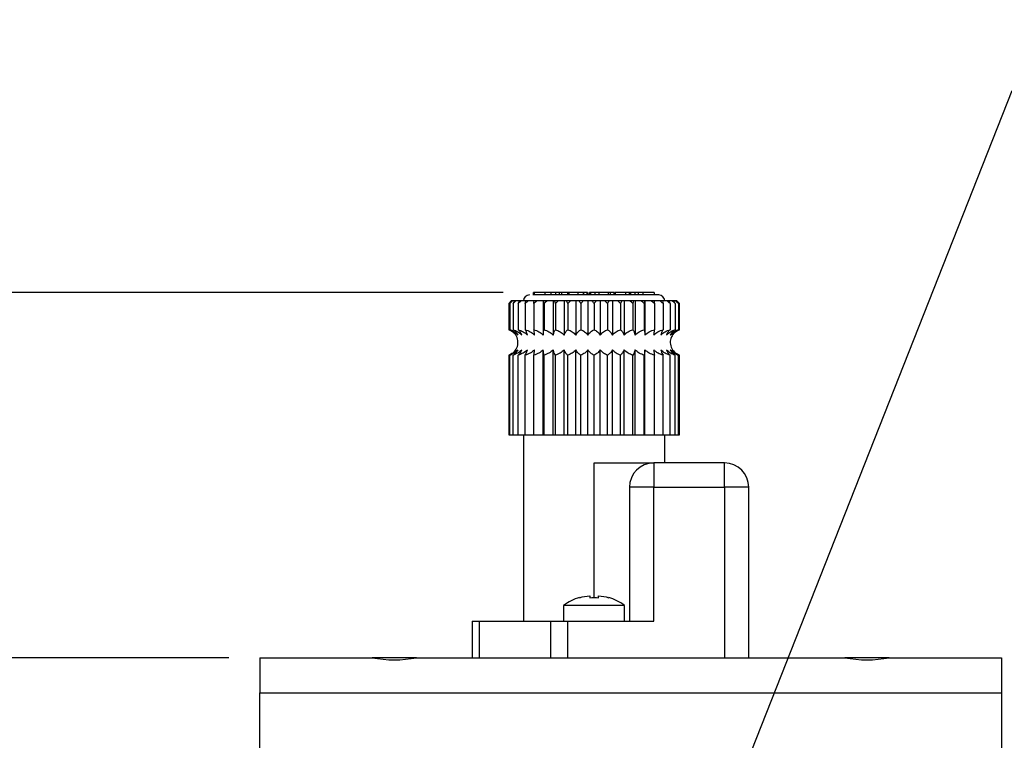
# Model space of a CAD drawing. Header units: millimetres. Extents: x 13 to 546, y 13 to 419.
# Tile 4 of 14: x 107 to 188, y 169 to 228. Entities that reach past the tile are written whole.
import ezdxf

# ---------------------------------------------------------------- set-up
doc = ezdxf.new("R2010")
doc.units = ezdxf.units.MM
doc.header["$LTSCALE"] = 2
doc.layers.add('DIMENSIONS', color=140, linetype='Continuous', lineweight=25)
doc.styles.add('SLDTEXTSTYLE0', font='TXT', dxfattribs={"width": 0.7})
doc.dimstyles.new('SLDDIMSTYLE1', dxfattribs={"dimtxt": 4.316016, "dimasz": 6.604, "dimexe": 0, "dimexo": 0.0625, "dimgap": 1.079004, "dimtad": 0, "dimtih": 1, "dimtoh": 1, "dimrnd": 1e-09, "dimzin": 12, "dimdsep": 46, "dimtxsty": 'SLDTEXTSTYLE0', "dimsah": 1, "dimcen": 0.09, "dimadec": 0, "dimazin": 3, "dimtfac": 1, "dimtofl": 0, "dimtmove": 0, "dimatfit": 3, "dimfxl": 0, "dimfrac": 2, "dimtolj": 1, "dimtzin": 12, "dimarcsym": 0})
doc.dimstyles.new('SLDDIMSTYLE3', dxfattribs={"dimtxt": 4.316016, "dimasz": 6.604, "dimexe": 0, "dimexo": 0.0625, "dimgap": 1.079004, "dimtad": 0, "dimtih": 1, "dimtoh": 1, "dimrnd": 1e-09, "dimzin": 12, "dimdsep": 46, "dimtxsty": 'SLDTEXTSTYLE0', "dimsah": 1, "dimcen": 0, "dimadec": 0, "dimazin": 3, "dimtfac": 1, "dimtofl": 0, "dimtmove": 0, "dimatfit": 3, "dimfxl": 0, "dimfrac": 2, "dimtolj": 1, "dimtzin": 12, "dimarcsym": 0})

# ---------------------------------------------------------------- blocks, each defined once
blk = doc.blocks.new('_D_1')
at = {"layer": 'DIMENSIONS'}
for p, q in [((189.831, 175.306), (242.691, 175.306)), ((236.341, 175.306), (236.341, 153.745)), ((229.929, 145.919), (228.479, 145.919)), ((228.479, 145.919), (228.479, 139.06)), ((242.754, 145.919), (244.203, 145.919)), ((244.203, 145.919), (244.203, 139.06)), ((228.479, 139.06), (229.929, 139.06)), ((244.203, 139.06), (242.754, 139.06)), ((236.341, 114.606), (236.341, 138.094)), ((188.321, 114.606), (242.691, 114.606))]:
    blk.add_line(p, q, dxfattribs=at)
for points in [[(236.341, 175.306), (235.325, 168.702), (237.357, 168.702)], [(236.341, 114.606), (237.357, 121.21), (235.325, 121.21)]]:
    blk.add_solid(points, dxfattribs=at)
at = {"layer": 'DIMENSIONS', "char_height": 4.2333, "attachment_point": 1, "style": 'SLDTEXTSTYLE0'}
for s, insert in [('60.7', (229.929, 152.343)), ('2.39', (229.929, 144.517))]:
    blk.add_mtext(s, dxfattribs=dict(at, insert=insert))
blk = doc.blocks.new('_D_3')
at = {"layer": 'DIMENSIONS'}
for p, q in [((123.851, 175.306), (82.741, 175.306)), ((89.091, 175.306), (89.091, 148.559)), ((82.679, 140.733), (81.229, 140.733)), ((81.229, 140.733), (81.229, 133.873)), ((95.504, 140.733), (96.953, 140.733)), ((96.953, 140.733), (96.953, 133.873)), ((81.229, 133.873), (82.679, 133.873)), ((96.953, 133.873), (95.504, 133.873)), ((89.091, 104.606), (89.091, 132.907)), ((124.051, 104.606), (82.741, 104.606))]:
    blk.add_line(p, q, dxfattribs=at)
for points in [[(89.091, 175.306), (88.075, 168.702), (90.107, 168.702)], [(89.091, 104.606), (90.107, 111.21), (88.075, 111.21)]]:
    blk.add_solid(points, dxfattribs=at)
at = {"layer": 'DIMENSIONS', "char_height": 4.2333, "attachment_point": 1, "style": 'SLDTEXTSTYLE0'}
for s, insert in [('70.7', (82.679, 147.156)), ('2.78', (82.679, 139.33))]:
    blk.add_mtext(s, dxfattribs=dict(at, insert=insert))
blk = doc.blocks.new('_D_4')
at = {"layer": 'DIMENSIONS'}
for p, q in [((146.38, 205.306), (46.741, 205.306)), ((53.091, 205.306), (53.091, 160.607)), ((46.679, 152.781), (45.229, 152.781)), ((45.229, 152.781), (45.229, 145.921)), ((59.504, 152.781), (60.953, 152.781)), ((60.953, 152.781), (60.953, 145.921)), ((45.229, 145.921), (46.679, 145.921)), ((60.953, 145.921), (59.504, 145.921)), ((53.091, 104.606), (53.091, 144.955)), ((124.051, 104.606), (46.741, 104.606))]:
    blk.add_line(p, q, dxfattribs=at)
for points in [[(53.091, 205.306), (52.075, 198.702), (54.107, 198.702)], [(53.091, 104.606), (54.107, 111.21), (52.075, 111.21)]]:
    blk.add_solid(points, dxfattribs=at)
at = {"layer": 'DIMENSIONS', "char_height": 4.2333, "attachment_point": 1, "style": 'SLDTEXTSTYLE0'}
for s, insert in [('100.7', (44.883, 159.204)), ('3.96', (46.679, 151.378))]:
    blk.add_mtext(s, dxfattribs=dict(at, insert=insert))
blk = doc.blocks.new('_D_5')
at = {"layer": 'DIMENSIONS'}
for p, q in [((158.034, 145.529), (188.158, 221.902)), ((188.158, 221.902), (199.27, 221.902))]:
    blk.add_line(p, q, dxfattribs=at)
blk.add_solid([(158.034, 145.529), (161.402, 151.3), (159.512, 152.046)], dxfattribs=at)
at = {"layer": 'DIMENSIONS', "attachment_point": 1, "style": 'SLDTEXTSTYLE0'}
for s, insert, char_height in [('G1/4', (222.507, 227.359), 4.2333), ('GAUGE / AIR PORT', (202.445, 220.5), 4.23333)]:
    blk.add_mtext(s, dxfattribs=dict(at, insert=insert, char_height=char_height))

msp = doc.modelspace()

# ---------------------------------------------------------------- linework, layer by layer
for p, q in [((147.041, 204.606), (146.841, 204.406)), ((147.044, 204.606), (147.041, 204.606)), ((147.1, 204.606), (147.044, 204.606)), ((147.154, 204.606), (147.1, 204.606)), ((147.323, 204.606), (147.154, 204.606)), ((147.43, 204.606), (147.323, 204.606)), ((147.706, 204.606), (147.43, 204.606)), ((147.863, 204.606), (147.706, 204.606)), ((148.24, 204.606), (147.863, 204.606)), ((148.443, 204.606), (148.24, 204.606)), ((148.913, 204.606), (148.443, 204.606)), ((148.875, 205.106), (148.875, 205.306)), ((148.92, 205.306), (148.875, 205.306)), ((149.157, 204.606), (148.913, 204.606)), ((148.92, 205.306), (148.92, 205.106)), ((149.783, 205.306), (148.92, 205.306)), ((149.666, 204.606), (149.157, 204.606)), ((149.666, 204.606), (149.666, 201.808)), ((149.706, 204.606), (149.666, 204.606)), ((149.985, 204.606), (149.706, 204.606)), ((149.783, 205.306), (149.783, 205.106)), ((149.796, 205.306), (149.783, 205.306)), ((149.796, 205.306), (149.796, 205.106)), ((150.295, 205.306), (149.796, 205.306)), ((150.482, 204.606), (149.985, 204.606)), ((150.295, 205.306), (150.295, 205.106)), ((150.682, 205.306), (150.295, 205.306)), ((150.482, 204.606), (150.482, 201.808)), ((150.601, 204.606), (150.482, 204.606)), ((150.909, 204.606), (150.601, 204.606)), ((150.682, 205.306), (150.682, 205.106)), ((150.971, 205.306), (150.682, 205.306)), ((151.381, 204.606), (150.909, 204.606)), ((150.971, 205.306), (150.971, 205.106)), ((151.153, 205.306), (150.971, 205.306)), ((151.153, 205.306), (151.153, 205.106)), ((151.646, 205.306), (151.153, 205.306)), ((151.381, 204.606), (151.381, 201.808)), ((151.577, 204.606), (151.381, 204.606)), ((151.905, 204.606), (151.577, 204.606)), ((151.646, 205.306), (151.646, 205.106)), ((151.776, 205.306), (151.646, 205.306)), ((151.776, 205.306), (151.776, 205.106)), ((152.509, 205.306), (151.776, 205.306)), ((152.341, 204.606), (151.905, 204.606)), ((152.341, 204.606), (152.341, 201.808)), ((152.607, 204.606), (152.341, 204.606)), ((152.509, 205.306), (152.509, 205.106)), ((152.958, 205.306), (152.509, 205.306)), ((152.949, 204.606), (152.607, 204.606)), ((153.337, 204.606), (152.949, 204.606)), ((152.958, 205.306), (152.958, 205.106)), ((152.961, 205.306), (152.958, 205.306)), ((152.961, 205.106), (152.961, 205.306)), ((153.232, 205.306), (152.961, 205.306)), ((153.232, 205.306), (153.232, 205.106)), ((153.291, 205.306), (153.232, 205.306)), ((153.291, 205.306), (153.291, 205.106)), ((153.337, 204.606), (153.337, 201.808)), ((153.669, 204.606), (153.337, 204.606)), ((153.471, 205.106), (153.471, 205.306)), ((153.551, 205.306), (153.471, 205.306)), ((153.551, 205.306), (153.551, 205.106)), ((153.565, 205.106), (153.565, 205.306)), ((153.908, 205.306), (153.565, 205.306)), ((154.014, 204.606), (153.669, 204.606)), ((153.908, 205.306), (153.908, 205.106)), ((154.216, 205.306), (153.908, 205.306)), ((154.346, 204.606), (154.014, 204.606)), ((154.216, 205.306), (154.216, 205.106)), ((155, 205.306), (154.216, 205.306)), ((154.346, 204.606), (154.346, 201.808)), ((154.734, 204.606), (154.346, 204.606)), ((155.075, 204.606), (154.734, 204.606)), ((155, 205.306), (155, 205.106)), ((155.165, 205.306), (155, 205.306)), ((155.342, 204.606), (155.075, 204.606)), ((155.165, 205.306), (155.165, 205.106)), ((155.473, 205.306), (155.165, 205.306)), ((155.342, 204.606), (155.342, 201.808)), ((155.778, 204.606), (155.342, 204.606)), ((155.473, 205.306), (155.473, 205.106)), ((155.502, 205.306), (155.502, 205.106)), ((155.565, 205.306), (155.502, 205.306)), ((155.565, 205.306), (155.565, 205.106)), ((156.421, 205.306), (155.565, 205.306)), ((156.106, 204.606), (155.778, 204.606)), ((156.302, 204.606), (156.106, 204.606)), ((156.302, 204.606), (156.302, 201.808)), ((156.774, 204.606), (156.302, 204.606)), ((156.421, 205.306), (156.421, 205.106)), ((156.753, 205.306), (156.421, 205.306)), ((156.753, 205.106), (156.753, 205.306)), ((156.822, 205.306), (156.753, 205.306)), ((157.081, 204.606), (156.774, 204.606)), ((156.822, 205.306), (156.822, 205.106)), ((157.22, 205.306), (156.822, 205.306)), ((157.201, 204.606), (157.081, 204.606)), ((157.201, 204.606), (157.201, 201.808)), ((157.697, 204.606), (157.201, 204.606)), ((157.22, 205.106), (157.22, 205.306)), ((157.45, 205.306), (157.22, 205.306)), ((157.45, 205.306), (157.45, 205.106)), ((157.829, 205.306), (157.45, 205.306)), ((157.977, 204.606), (157.697, 204.606)), ((157.829, 205.306), (157.829, 205.106)), ((158.771, 205.306), (157.829, 205.306)), ((158.017, 204.606), (157.977, 204.606)), ((158.017, 204.606), (158.017, 201.808)), ((158.526, 204.606), (158.017, 204.606)), ((158.77, 204.606), (158.526, 204.606)), ((159.239, 204.606), (158.77, 204.606)), ((158.771, 205.306), (158.771, 205.106)), ((159.442, 204.606), (159.239, 204.606)), ((159.82, 204.606), (159.442, 204.606)), ((159.977, 204.606), (159.82, 204.606)), ((160.253, 204.606), (159.977, 204.606)), ((160.36, 204.606), (160.253, 204.606)), ((160.528, 204.606), (160.36, 204.606)), ((160.583, 204.606), (160.528, 204.606)), ((160.639, 204.606), (160.583, 204.606)), ((160.641, 204.606), (160.639, 204.606)), ((160.841, 204.406), (160.641, 204.606)), ((146.841, 204.406), (146.841, 202.249)), ((146.928, 204.406), (146.928, 202.249)), ((147.184, 204.406), (147.184, 202.249)), ((147.604, 204.406), (147.604, 202.249)), ((148.178, 204.406), (148.178, 202.249)), ((148.892, 204.406), (148.892, 202.249)), ((149.727, 204.406), (149.727, 202.249)), ((150.663, 204.406), (150.663, 202.249)), ((151.678, 204.406), (151.678, 202.249)), ((152.746, 204.406), (152.746, 202.249)), ((153.841, 204.406), (153.841, 202.249)), ((154.936, 204.406), (154.936, 202.249)), ((156.005, 204.406), (156.005, 202.249)), ((157.019, 204.406), (157.019, 202.249)), ((157.956, 204.406), (157.956, 202.249)), ((158.791, 204.406), (158.791, 202.249)), ((159.505, 204.406), (159.505, 202.249)), ((160.078, 204.406), (160.078, 202.249)), ((160.499, 204.406), (160.499, 202.249)), ((160.755, 204.406), (160.755, 202.249)), ((160.841, 202.249), (160.841, 204.406)), ((146.848, 202.247), (146.881, 202.235)), ((149.666, 193.606), (149.666, 200.604)), ((150.482, 193.606), (150.482, 200.604)), ((151.381, 193.606), (151.381, 200.604)), ((152.341, 193.606), (152.341, 200.604)), ((153.337, 193.606), (153.337, 200.604)), ((154.346, 193.606), (154.346, 200.604)), ((155.342, 193.606), (155.342, 200.604)), ((156.302, 193.606), (156.302, 200.604)), ((157.201, 193.606), (157.201, 200.604)), ((158.017, 193.606), (158.017, 200.604)), ((146.841, 200.163), (146.841, 193.606)), ((146.928, 193.606), (146.928, 200.163)), ((147.184, 193.606), (147.184, 200.163)), ((147.604, 193.606), (147.604, 200.163)), ((148.178, 193.606), (148.178, 200.163)), ((148.892, 193.606), (148.892, 200.163)), ((149.727, 193.606), (149.727, 200.163)), ((150.663, 193.606), (150.663, 200.163)), ((151.678, 193.606), (151.678, 200.163)), ((152.746, 193.606), (152.746, 200.163)), ((153.841, 193.606), (153.841, 200.163)), ((154.936, 193.606), (154.936, 200.163)), ((156.005, 193.606), (156.005, 200.163)), ((157.019, 193.606), (157.019, 200.163)), ((157.956, 193.606), (157.956, 200.163)), ((158.791, 193.606), (158.791, 200.163)), ((159.505, 193.606), (159.505, 200.163)), ((160.078, 193.606), (160.078, 200.163)), ((160.499, 193.606), (160.499, 200.163)), ((160.755, 193.606), (160.755, 200.163)), ((160.835, 200.165), (160.802, 200.178)), ((160.841, 193.606), (160.841, 200.163)), ((146.841, 193.606), (146.928, 193.606)), ((146.928, 193.606), (147.184, 193.606)), ((147.184, 193.606), (147.604, 193.606)), ((147.604, 193.606), (148.178, 193.606)), ((148.041, 193.606), (148.041, 178.306)), ((148.178, 193.606), (148.892, 193.606)), ((148.892, 193.606), (149.666, 193.606)), ((149.666, 193.606), (149.727, 193.606)), ((149.727, 193.606), (150.482, 193.606)), ((150.482, 193.606), (150.663, 193.606)), ((150.663, 193.606), (151.381, 193.606)), ((151.381, 193.606), (151.678, 193.606)), ((151.678, 193.606), (152.341, 193.606)), ((152.341, 193.606), (152.746, 193.606)), ((152.746, 193.606), (153.337, 193.606)), ((153.337, 193.606), (153.841, 193.606)), ((153.841, 193.606), (154.346, 193.606)), ((154.346, 193.606), (154.936, 193.606)), ((154.936, 193.606), (155.342, 193.606)), ((155.342, 193.606), (156.005, 193.606)), ((156.005, 193.606), (156.302, 193.606)), ((156.302, 193.606), (157.019, 193.606)), ((157.019, 193.606), (157.201, 193.606)), ((157.201, 193.606), (157.956, 193.606)), ((157.956, 193.606), (158.017, 193.606)), ((158.017, 193.606), (158.791, 193.606)), ((158.791, 193.606), (159.505, 193.606)), ((159.505, 193.606), (160.078, 193.606)), ((159.641, 191.306), (159.641, 193.606)), ((160.078, 193.606), (160.499, 193.606)), ((160.499, 193.606), (160.755, 193.606)), ((160.755, 193.606), (160.841, 193.606)), ((153.841, 191.306), (158.741, 191.306)), ((153.841, 180.252), (153.841, 191.306)), ((158.741, 191.306), (158.741, 189.306)), ((164.541, 191.306), (158.741, 191.306)), ((164.541, 189.306), (164.541, 191.306)), ((158.741, 189.306), (156.741, 189.306)), ((156.741, 189.306), (156.741, 178.306)), ((158.741, 178.306), (158.741, 189.306)), ((158.741, 189.306), (164.541, 189.306)), ((166.541, 189.306), (164.541, 189.306)), ((164.541, 189.306), (164.541, 175.306)), ((166.541, 175.306), (166.541, 189.306)), ((153.476, 180.395), (153.476, 180.236)), ((154.206, 180.236), (154.206, 180.395)), ((151.341, 179.606), (151.341, 178.306)), ((156.341, 179.606), (151.341, 179.606)), ((152.641, 180.252), (152.641, 180.236)), ((155.041, 180.236), (155.041, 180.252)), ((156.341, 178.306), (156.341, 179.606)), ((143.841, 178.306), (143.841, 175.306)), ((143.841, 178.306), (144.427, 178.306)), ((144.427, 175.306), (144.427, 178.306)), ((144.427, 178.306), (150.256, 178.306)), ((150.256, 178.306), (150.256, 175.306)), ((150.256, 178.306), (151.67, 178.306)), ((151.67, 175.306), (151.67, 178.306)), ((151.67, 178.306), (158.741, 178.306)), ((126.391, 175.306), (135.617, 175.306)), ((126.391, 175.306), (126.391, 172.419)), ((139.266, 175.306), (135.617, 175.306)), ((139.266, 175.306), (174.417, 175.306)), ((178.066, 175.306), (174.417, 175.306)), ((178.066, 175.306), (187.291, 175.306)), ((187.291, 175.306), (187.291, 172.419)), ((126.391, 172.419), (187.291, 172.419)), ((126.391, 160.306), (126.391, 172.419)), ((187.291, 172.419), (187.291, 160.306))]:
    msp.add_line(p, q)
for centre, radius, start, end in [((148.541, 204.606), 0.5, 90, 180), ((159.141, 204.606), 0.5, 0, 90), ((146.491, 201.206), 1.1, 317.18379, 59.09101), ((161.191, 201.206), 1.1, 137.18379, 239.09101), ((158.741, 189.306), 2, 90, 180), ((164.541, 189.306), 2, 0, 90), ((153.841, 176.206), 4.22, 106.52061, 126.32872), ((153.841, 176.206), 4.22, 53.67128, 73.47939)]:
    msp.add_arc(centre, radius, start, end)
for centre in [(137.441, 178.424), (176.241, 178.424)]:
    msp.add_ellipse(centre, major_axis=(5.7, 0), ratio=0.57735, start_param=4.386506, end_param=5.038272)
for points in [[(147.044, 204.606), (146.976, 204.54), (146.909, 204.473), (146.841, 204.406)], [(147.154, 204.606), (147.078, 204.54), (147.003, 204.473), (146.928, 204.406)], [(146.928, 204.406), (146.985, 204.473), (147.042, 204.54), (147.1, 204.606)], [(147.43, 204.606), (147.347, 204.54), (147.266, 204.473), (147.184, 204.406)], [(147.184, 204.406), (147.23, 204.473), (147.276, 204.54), (147.323, 204.606)], [(147.863, 204.606), (147.776, 204.54), (147.69, 204.473), (147.604, 204.406)], [(147.604, 204.406), (147.638, 204.473), (147.672, 204.54), (147.706, 204.606)], [(148.443, 204.606), (148.355, 204.54), (148.266, 204.473), (148.178, 204.406)], [(148.178, 204.406), (148.199, 204.473), (148.22, 204.54), (148.24, 204.606)], [(149.157, 204.606), (149.068, 204.54), (148.98, 204.473), (148.892, 204.406)], [(148.892, 204.406), (148.899, 204.473), (148.906, 204.54), (148.913, 204.606)], [(149.727, 204.406), (149.72, 204.473), (149.713, 204.54), (149.706, 204.606)], [(149.985, 204.606), (149.899, 204.54), (149.813, 204.473), (149.727, 204.406)], [(150.663, 204.406), (150.643, 204.473), (150.622, 204.54), (150.601, 204.606)], [(150.909, 204.606), (150.827, 204.54), (150.745, 204.473), (150.663, 204.406)], [(151.678, 204.406), (151.644, 204.473), (151.611, 204.54), (151.577, 204.606)], [(151.905, 204.606), (151.829, 204.54), (151.754, 204.473), (151.678, 204.406)], [(152.746, 204.406), (152.7, 204.473), (152.654, 204.54), (152.607, 204.606)], [(152.949, 204.606), (152.881, 204.54), (152.813, 204.473), (152.746, 204.406)], [(153.841, 204.406), (153.784, 204.473), (153.727, 204.54), (153.669, 204.606)], [(154.014, 204.606), (153.956, 204.54), (153.899, 204.473), (153.841, 204.406)], [(154.936, 204.406), (154.869, 204.473), (154.802, 204.54), (154.734, 204.606)], [(155.075, 204.606), (155.029, 204.54), (154.983, 204.473), (154.936, 204.406)], [(156.005, 204.406), (155.929, 204.473), (155.854, 204.54), (155.778, 204.606)], [(156.106, 204.606), (156.072, 204.54), (156.038, 204.473), (156.005, 204.406)], [(157.019, 204.406), (156.938, 204.473), (156.856, 204.54), (156.774, 204.606)], [(157.081, 204.606), (157.061, 204.54), (157.04, 204.473), (157.019, 204.406)], [(157.956, 204.406), (157.87, 204.473), (157.784, 204.54), (157.697, 204.606)], [(157.977, 204.606), (157.97, 204.54), (157.963, 204.473), (157.956, 204.406)], [(158.791, 204.406), (158.703, 204.473), (158.615, 204.54), (158.526, 204.606)], [(158.77, 204.606), (158.777, 204.54), (158.784, 204.473), (158.791, 204.406)], [(159.505, 204.406), (159.417, 204.473), (159.328, 204.54), (159.239, 204.606)], [(159.442, 204.606), (159.463, 204.54), (159.484, 204.473), (159.505, 204.406)], [(160.078, 204.406), (159.993, 204.473), (159.906, 204.54), (159.82, 204.606)], [(159.977, 204.606), (160.011, 204.54), (160.045, 204.473), (160.078, 204.406)], [(160.499, 204.406), (160.417, 204.473), (160.335, 204.54), (160.253, 204.606)], [(160.499, 204.406), (160.453, 204.473), (160.406, 204.54), (160.36, 204.606)], [(160.755, 204.406), (160.68, 204.473), (160.604, 204.54), (160.528, 204.606)], [(160.583, 204.606), (160.64, 204.54), (160.698, 204.473), (160.755, 204.406)], [(160.841, 204.406), (160.774, 204.473), (160.707, 204.54), (160.639, 204.606)], [(152.641, 180.236), (152.914, 180.317), (153.193, 180.37), (153.476, 180.395)], [(154.206, 180.395), (154.49, 180.37), (154.768, 180.317), (155.041, 180.236)], [(153.476, 180.236), (153.719, 180.258), (153.964, 180.258), (154.206, 180.236)]]:
    msp.add_open_spline(points, degree=3)
for points, knots in [([(159.117, 205.106), (159.123, 205.106), (159.145, 205.106), (158.967, 205.106), (158.596, 205.106), (158.029, 205.106), (157.306, 205.106), (156.448, 205.106), (155.49, 205.106), (154.468, 205.106), (153.423, 205.106), (152.394, 205.106), (151.42, 205.106), (150.539, 205.106), (149.787, 205.106), (149.179, 205.106), (148.927, 205.106), (148.801, 205.106)], [0, 0, 0, 0, 0.027769, 0.097213, 0.166658, 0.236102, 0.305542, 0.374985, 0.444439, 0.513893, 0.583336, 0.652776, 0.72222, 0.791666, 0.86111, 0.930559, 1, 1, 1, 1]), ([(146.841, 202.249), (146.953, 202.211), (147.06, 202.157), (147.26, 202.011), (147.353, 201.92), (147.432, 201.808)], [0, 0, 0, 0, 0.5, 0.5, 1, 1, 1, 1]), ([(147.432, 201.808), (147.365, 201.92), (147.287, 202.009), (147.116, 202.156), (147.023, 202.211), (146.928, 202.249)], [0, 0, 0, 0, 0.5, 0.5, 1, 1, 1, 1]), ([(146.928, 202.249), (147.053, 202.211), (147.172, 202.157), (147.397, 202.011), (147.502, 201.92), (147.59, 201.808)], [0, 0, 0, 0, 0.5, 0.5, 1, 1, 1, 1]), ([(147.59, 201.808), (147.536, 201.92), (147.473, 202.009), (147.335, 202.156), (147.261, 202.211), (147.184, 202.249)], [0, 0, 0, 0, 0.5, 0.5, 1, 1, 1, 1]), ([(147.184, 202.249), (147.32, 202.211), (147.449, 202.157), (147.693, 202.011), (147.806, 201.92), (147.902, 201.808)], [0, 0, 0, 0, 0.5, 0.5, 1, 1, 1, 1]), ([(147.902, 201.808), (147.862, 201.92), (147.816, 202.009), (147.715, 202.156), (147.661, 202.211), (147.604, 202.249)], [0, 0, 0, 0, 0.5, 0.5, 1, 1, 1, 1]), ([(147.604, 202.249), (147.747, 202.211), (147.883, 202.157), (148.14, 202.011), (148.259, 201.92), (148.36, 201.808)], [0, 0, 0, 0, 0.5, 0.5, 1, 1, 1, 1]), ([(148.36, 201.808), (148.335, 201.92), (148.307, 202.009), (148.246, 202.156), (148.213, 202.211), (148.178, 202.249)], [0, 0, 0, 0, 0.5, 0.5, 1, 1, 1, 1]), ([(148.178, 202.249), (148.325, 202.211), (148.464, 202.157), (148.727, 202.011), (148.85, 201.92), (148.953, 201.808)], [0, 0, 0, 0, 0.5, 0.5, 1, 1, 1, 1]), ([(148.953, 201.808), (148.944, 201.92), (148.935, 202.009), (148.914, 202.156), (148.903, 202.211), (148.892, 202.249)], [0, 0, 0, 0, 0.5, 0.5, 1, 1, 1, 1]), ([(148.892, 202.249), (149.038, 202.211), (149.178, 202.157), (149.44, 202.011), (149.563, 201.92), (149.666, 201.808)], [0, 0, 0, 0, 0.5, 0.5, 1, 1, 1, 1]), ([(149.666, 201.808), (149.674, 201.92), (149.684, 202.009), (149.704, 202.156), (149.715, 202.211), (149.727, 202.249)], [0, 0, 0, 0, 0.5, 0.5, 1, 1, 1, 1]), ([(149.727, 202.249), (149.87, 202.211), (150.006, 202.157), (150.262, 202.011), (150.382, 201.92), (150.482, 201.808)], [0, 0, 0, 0, 0.5, 0.5, 1, 1, 1, 1]), ([(150.482, 201.808), (150.506, 201.92), (150.534, 202.009), (150.596, 202.156), (150.629, 202.211), (150.663, 202.249)], [0, 0, 0, 0, 0.5, 0.5, 1, 1, 1, 1]), ([(150.663, 202.249), (150.799, 202.211), (150.929, 202.157), (151.172, 202.011), (151.286, 201.92), (151.381, 201.808)], [0, 0, 0, 0, 0.5, 0.5, 1, 1, 1, 1]), ([(151.381, 201.808), (151.421, 201.92), (151.467, 202.009), (151.567, 202.156), (151.622, 202.211), (151.678, 202.249)], [0, 0, 0, 0, 0.5, 0.5, 1, 1, 1, 1]), ([(151.678, 202.249), (151.804, 202.211), (151.923, 202.157), (152.148, 202.011), (152.252, 201.92), (152.341, 201.808)], [0, 0, 0, 0, 0.5, 0.5, 1, 1, 1, 1]), ([(152.341, 201.808), (152.395, 201.92), (152.457, 202.009), (152.595, 202.156), (152.669, 202.211), (152.746, 202.249)], [0, 0, 0, 0, 0.5, 0.5, 1, 1, 1, 1]), ([(152.746, 202.249), (152.858, 202.211), (152.965, 202.157), (153.165, 202.011), (153.258, 201.92), (153.337, 201.808)], [0, 0, 0, 0, 0.5, 0.5, 1, 1, 1, 1]), ([(153.337, 201.808), (153.404, 201.92), (153.482, 202.009), (153.653, 202.156), (153.746, 202.211), (153.841, 202.249)], [0, 0, 0, 0, 0.5, 0.5, 1, 1, 1, 1]), ([(153.841, 202.249), (153.937, 202.211), (154.028, 202.157), (154.199, 202.011), (154.279, 201.92), (154.346, 201.808)], [0, 0, 0, 0, 0.5, 0.5, 1, 1, 1, 1]), ([(154.346, 201.808), (154.425, 201.92), (154.516, 202.009), (154.716, 202.156), (154.824, 202.211), (154.936, 202.249)], [0, 0, 0, 0, 0.5, 0.5, 1, 1, 1, 1]), ([(154.936, 202.249), (155.013, 202.211), (155.086, 202.157), (155.224, 202.011), (155.288, 201.92), (155.342, 201.808)], [0, 0, 0, 0, 0.5, 0.5, 1, 1, 1, 1]), ([(155.342, 201.808), (155.431, 201.92), (155.533, 202.009), (155.757, 202.156), (155.879, 202.211), (156.005, 202.249)], [0, 0, 0, 0, 0.5, 0.5, 1, 1, 1, 1]), ([(156.005, 202.249), (156.061, 202.211), (156.114, 202.157), (156.215, 202.011), (156.262, 201.92), (156.302, 201.808)], [0, 0, 0, 0, 0.5, 0.5, 1, 1, 1, 1]), ([(156.302, 201.808), (156.398, 201.92), (156.508, 202.009), (156.751, 202.156), (156.883, 202.211), (157.019, 202.249)], [0, 0, 0, 0, 0.5, 0.5, 1, 1, 1, 1]), ([(157.019, 202.249), (157.054, 202.211), (157.086, 202.157), (157.148, 202.011), (157.177, 201.92), (157.201, 201.808)], [0, 0, 0, 0, 0.5, 0.5, 1, 1, 1, 1]), ([(157.201, 201.808), (157.301, 201.92), (157.418, 202.009), (157.674, 202.156), (157.813, 202.211), (157.956, 202.249)], [0, 0, 0, 0, 0.5, 0.5, 1, 1, 1, 1]), ([(157.956, 202.249), (157.967, 202.211), (157.978, 202.157), (157.999, 202.011), (158.009, 201.92), (158.017, 201.808)], [0, 0, 0, 0, 0.5, 0.5, 1, 1, 1, 1]), ([(158.017, 201.808), (158.12, 201.92), (158.24, 202.009), (158.502, 202.156), (158.644, 202.211), (158.791, 202.249)], [0, 0, 0, 0, 0.5, 0.5, 1, 1, 1, 1]), ([(158.791, 202.249), (158.78, 202.211), (158.769, 202.157), (158.748, 202.011), (158.738, 201.92), (158.73, 201.808)], [0, 0, 0, 0, 0.5, 0.5, 1, 1, 1, 1]), ([(158.73, 201.808), (158.834, 201.92), (158.953, 202.009), (159.215, 202.156), (159.358, 202.211), (159.505, 202.249)], [0, 0, 0, 0, 0.5, 0.5, 1, 1, 1, 1]), ([(159.505, 202.249), (159.47, 202.211), (159.438, 202.157), (159.376, 202.011), (159.347, 201.92), (159.323, 201.808)], [0, 0, 0, 0, 0.5, 0.5, 1, 1, 1, 1]), ([(159.323, 201.808), (159.424, 201.92), (159.541, 202.009), (159.797, 202.156), (159.935, 202.211), (160.078, 202.249)], [0, 0, 0, 0, 0.5, 0.5, 1, 1, 1, 1]), ([(160.078, 202.249), (160.022, 202.211), (159.969, 202.157), (159.868, 202.011), (159.821, 201.92), (159.781, 201.808)], [0, 0, 0, 0, 0.5, 0.5, 1, 1, 1, 1]), ([(159.781, 201.808), (159.877, 201.92), (159.988, 202.009), (160.231, 202.156), (160.363, 202.211), (160.499, 202.249)], [0, 0, 0, 0, 0.5, 0.5, 1, 1, 1, 1]), ([(160.499, 202.249), (160.422, 202.211), (160.349, 202.157), (160.211, 202.011), (160.147, 201.92), (160.093, 201.808)], [0, 0, 0, 0, 0.5, 0.5, 1, 1, 1, 1]), ([(160.093, 201.808), (160.181, 201.92), (160.284, 202.009), (160.508, 202.156), (160.63, 202.211), (160.755, 202.249)], [0, 0, 0, 0, 0.5, 0.5, 1, 1, 1, 1]), ([(160.755, 202.249), (160.66, 202.211), (160.569, 202.157), (160.398, 202.011), (160.318, 201.92), (160.251, 201.808)], [0, 0, 0, 0, 0.5, 0.5, 1, 1, 1, 1]), ([(160.251, 201.808), (160.33, 201.92), (160.421, 202.009), (160.621, 202.156), (160.729, 202.211), (160.841, 202.249)], [0, 0, 0, 0, 0.5, 0.5, 1, 1, 1, 1]), ([(147.432, 200.604), (147.353, 200.492), (147.262, 200.403), (147.062, 200.257), (146.953, 200.201), (146.841, 200.163)], [0, 0, 0, 0, 0.5, 0.5, 1, 1, 1, 1]), ([(147.59, 200.604), (147.501, 200.492), (147.399, 200.403), (147.175, 200.257), (147.053, 200.201), (146.928, 200.163)], [0, 0, 0, 0, 0.5, 0.5, 1, 1, 1, 1]), ([(146.928, 200.163), (147.023, 200.201), (147.114, 200.255), (147.285, 200.401), (147.365, 200.493), (147.432, 200.604)], [0, 0, 0, 0, 0.5, 0.5, 1, 1, 1, 1]), ([(147.902, 200.604), (147.806, 200.492), (147.695, 200.403), (147.452, 200.257), (147.32, 200.201), (147.184, 200.163)], [0, 0, 0, 0, 0.5, 0.5, 1, 1, 1, 1]), ([(147.184, 200.163), (147.261, 200.201), (147.334, 200.255), (147.472, 200.401), (147.536, 200.493), (147.59, 200.604)], [0, 0, 0, 0, 0.5, 0.5, 1, 1, 1, 1]), ([(148.36, 200.604), (148.259, 200.492), (148.142, 200.403), (147.886, 200.257), (147.748, 200.201), (147.604, 200.163)], [0, 0, 0, 0, 0.5, 0.5, 1, 1, 1, 1]), ([(147.604, 200.163), (147.661, 200.201), (147.714, 200.255), (147.815, 200.401), (147.862, 200.493), (147.902, 200.604)], [0, 0, 0, 0, 0.5, 0.5, 1, 1, 1, 1]), ([(148.953, 200.604), (148.849, 200.492), (148.73, 200.403), (148.467, 200.257), (148.325, 200.201), (148.178, 200.163)], [0, 0, 0, 0, 0.5, 0.5, 1, 1, 1, 1]), ([(148.178, 200.163), (148.213, 200.201), (148.245, 200.255), (148.307, 200.401), (148.335, 200.493), (148.36, 200.604)], [0, 0, 0, 0, 0.5, 0.5, 1, 1, 1, 1]), ([(149.666, 200.604), (149.563, 200.492), (149.443, 200.403), (149.181, 200.257), (149.038, 200.201), (148.892, 200.163)], [0, 0, 0, 0, 0.5, 0.5, 1, 1, 1, 1]), ([(148.892, 200.163), (148.903, 200.201), (148.914, 200.255), (148.935, 200.401), (148.944, 200.493), (148.953, 200.604)], [0, 0, 0, 0, 0.5, 0.5, 1, 1, 1, 1]), ([(149.727, 200.163), (149.715, 200.201), (149.704, 200.255), (149.684, 200.401), (149.674, 200.493), (149.666, 200.604)], [0, 0, 0, 0, 0.5, 0.5, 1, 1, 1, 1]), ([(150.482, 200.604), (150.381, 200.492), (150.265, 200.403), (150.009, 200.257), (149.87, 200.201), (149.727, 200.163)], [0, 0, 0, 0, 0.5, 0.5, 1, 1, 1, 1]), ([(150.663, 200.163), (150.629, 200.201), (150.596, 200.255), (150.535, 200.401), (150.506, 200.493), (150.482, 200.604)], [0, 0, 0, 0, 0.5, 0.5, 1, 1, 1, 1]), ([(151.381, 200.604), (151.285, 200.492), (151.174, 200.403), (150.931, 200.257), (150.8, 200.201), (150.663, 200.163)], [0, 0, 0, 0, 0.5, 0.5, 1, 1, 1, 1]), ([(151.678, 200.163), (151.622, 200.201), (151.568, 200.255), (151.468, 200.401), (151.421, 200.493), (151.381, 200.604)], [0, 0, 0, 0, 0.5, 0.5, 1, 1, 1, 1]), ([(152.341, 200.604), (152.252, 200.492), (152.15, 200.403), (151.925, 200.257), (151.804, 200.201), (151.678, 200.163)], [0, 0, 0, 0, 0.5, 0.5, 1, 1, 1, 1]), ([(152.746, 200.163), (152.669, 200.201), (152.596, 200.255), (152.459, 200.401), (152.395, 200.493), (152.341, 200.604)], [0, 0, 0, 0, 0.5, 0.5, 1, 1, 1, 1]), ([(153.337, 200.604), (153.258, 200.492), (153.167, 200.403), (152.967, 200.257), (152.858, 200.201), (152.746, 200.163)], [0, 0, 0, 0, 0.5, 0.5, 1, 1, 1, 1]), ([(153.841, 200.163), (153.746, 200.201), (153.655, 200.255), (153.484, 200.401), (153.404, 200.493), (153.337, 200.604)], [0, 0, 0, 0, 0.5, 0.5, 1, 1, 1, 1]), ([(154.346, 200.604), (154.279, 200.492), (154.201, 200.403), (154.03, 200.257), (153.937, 200.201), (153.841, 200.163)], [0, 0, 0, 0, 0.5, 0.5, 1, 1, 1, 1]), ([(154.936, 200.163), (154.825, 200.201), (154.718, 200.255), (154.518, 200.401), (154.424, 200.493), (154.346, 200.604)], [0, 0, 0, 0, 0.5, 0.5, 1, 1, 1, 1]), ([(155.342, 200.604), (155.288, 200.492), (155.225, 200.403), (155.088, 200.257), (155.013, 200.201), (154.936, 200.163)], [0, 0, 0, 0, 0.5, 0.5, 1, 1, 1, 1]), ([(156.005, 200.163), (155.879, 200.201), (155.76, 200.255), (155.535, 200.401), (155.43, 200.493), (155.342, 200.604)], [0, 0, 0, 0, 0.5, 0.5, 1, 1, 1, 1]), ([(156.302, 200.604), (156.262, 200.492), (156.216, 200.403), (156.115, 200.257), (156.061, 200.201), (156.005, 200.163)], [0, 0, 0, 0, 0.5, 0.5, 1, 1, 1, 1]), ([(157.019, 200.163), (156.883, 200.201), (156.754, 200.255), (156.511, 200.401), (156.397, 200.493), (156.302, 200.604)], [0, 0, 0, 0, 0.5, 0.5, 1, 1, 1, 1]), ([(157.201, 200.604), (157.176, 200.492), (157.148, 200.403), (157.087, 200.257), (157.054, 200.201), (157.019, 200.163)], [0, 0, 0, 0, 0.5, 0.5, 1, 1, 1, 1]), ([(157.956, 200.163), (157.813, 200.201), (157.677, 200.255), (157.421, 200.401), (157.301, 200.493), (157.201, 200.604)], [0, 0, 0, 0, 0.5, 0.5, 1, 1, 1, 1]), ([(158.017, 200.604), (158.009, 200.492), (157.999, 200.403), (157.979, 200.257), (157.967, 200.201), (157.956, 200.163)], [0, 0, 0, 0, 0.5, 0.5, 1, 1, 1, 1]), ([(158.791, 200.163), (158.644, 200.201), (158.505, 200.255), (158.242, 200.401), (158.12, 200.493), (158.017, 200.604)], [0, 0, 0, 0, 0.5, 0.5, 1, 1, 1, 1]), ([(159.505, 200.163), (159.358, 200.201), (159.218, 200.255), (158.956, 200.401), (158.833, 200.493), (158.73, 200.604)], [0, 0, 0, 0, 0.5, 0.5, 1, 1, 1, 1]), ([(158.73, 200.604), (158.738, 200.492), (158.748, 200.403), (158.768, 200.257), (158.78, 200.201), (158.791, 200.163)], [0, 0, 0, 0, 0.5, 0.5, 1, 1, 1, 1]), ([(160.078, 200.163), (159.935, 200.201), (159.799, 200.255), (159.543, 200.401), (159.424, 200.493), (159.323, 200.604)], [0, 0, 0, 0, 0.5, 0.5, 1, 1, 1, 1]), ([(159.323, 200.604), (159.347, 200.492), (159.375, 200.403), (159.437, 200.257), (159.47, 200.201), (159.505, 200.163)], [0, 0, 0, 0, 0.5, 0.5, 1, 1, 1, 1]), ([(160.499, 200.163), (160.363, 200.201), (160.234, 200.255), (159.99, 200.401), (159.877, 200.493), (159.781, 200.604)], [0, 0, 0, 0, 0.5, 0.5, 1, 1, 1, 1]), ([(159.781, 200.604), (159.821, 200.492), (159.867, 200.403), (159.967, 200.257), (160.022, 200.201), (160.078, 200.163)], [0, 0, 0, 0, 0.5, 0.5, 1, 1, 1, 1]), ([(160.755, 200.163), (160.63, 200.201), (160.511, 200.255), (160.286, 200.401), (160.181, 200.493), (160.093, 200.604)], [0, 0, 0, 0, 0.5, 0.5, 1, 1, 1, 1]), ([(160.093, 200.604), (160.147, 200.492), (160.21, 200.403), (160.347, 200.257), (160.422, 200.201), (160.499, 200.163)], [0, 0, 0, 0, 0.5, 0.5, 1, 1, 1, 1]), ([(160.841, 200.163), (160.73, 200.201), (160.623, 200.255), (160.423, 200.401), (160.329, 200.493), (160.251, 200.604)], [0, 0, 0, 0, 0.5, 0.5, 1, 1, 1, 1]), ([(160.251, 200.604), (160.318, 200.492), (160.396, 200.403), (160.567, 200.257), (160.66, 200.201), (160.755, 200.163)], [0, 0, 0, 0, 0.5, 0.5, 1, 1, 1, 1])]:
    msp.add_open_spline(points, degree=3, knots=knots)

# ---------------------------------------------------------------- dimensions: what is measured, and where the dimension line sits
at = {"layer": 'DIMENSIONS'}
dim = msp.add_radius_dim(center=(156.841, 142.506), mpoint=(158.034, 145.529), text='G1/4\\PGAUGE / AIR PORT', dimstyle='SLDDIMSTYLE3', dxfattribs=at)
dim.commit()
dim.dimension.update_dxf_attribs({"geometry": '_D_5', "text_midpoint": (229.566, 221.902), "dimtype": 164})
for base, p1, p2, picture, middle in [((53.091, 205.306), (126.591, 104.606), (148.92, 205.306), '_D_4', (53.091, 152.781)), ((89.091, 104.606), (126.391, 175.306), (126.591, 104.606), '_D_3', (89.091, 140.733)), ((236.341, 175.306), (185.781, 114.606), (187.291, 175.306), '_D_1', (236.341, 145.919))]:
    dim = msp.add_linear_dim(base=base, p1=p1, p2=p2, angle=90, dimstyle='SLDDIMSTYLE1', dxfattribs=at)
    dim.commit()
    dim.dimension.update_dxf_attribs({"geometry": picture, "text_midpoint": middle, "dimtype": 160})

doc.saveas('drawing.dxf')
